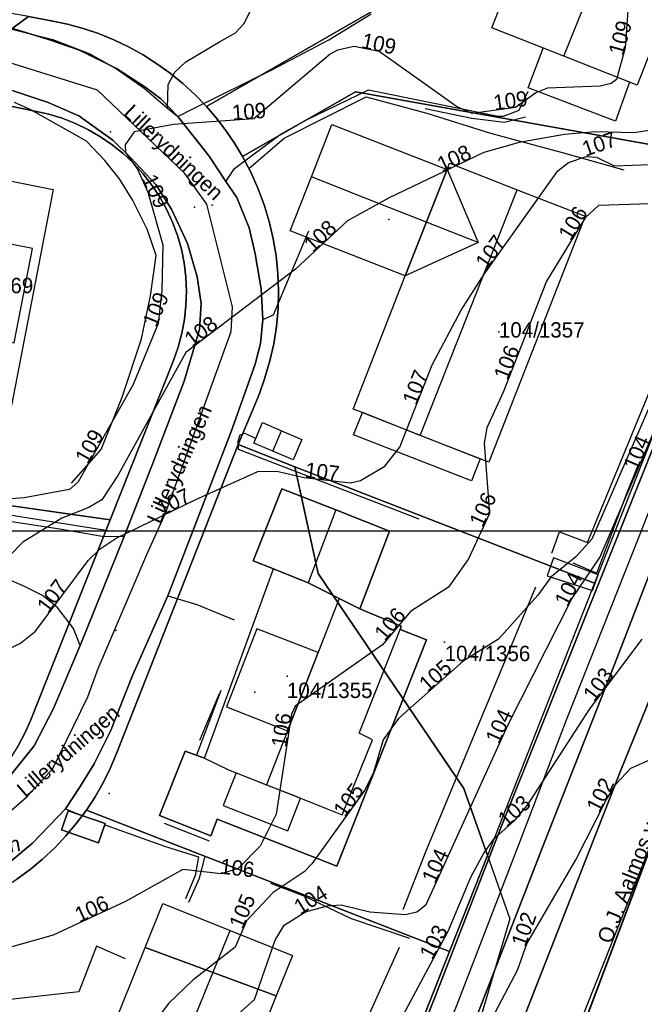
# Model space of a CAD drawing. Header units: inches. Extents: x 48 to 353, y 25 to 192.
# Tile 11 of 13: x 251 to 292, y 69 to 133. Entities that reach past the tile are written whole.
import ezdxf

# ---------------------------------------------------------------- set-up
doc = ezdxf.new("R2010")
doc.units = ezdxf.units.IN
doc.header["$MEASUREMENT"] = 0
for name, color, linetype in [('Adresse', 10, 'Continuous'), ('AnnenBygning', 10, 'Continuous'), ('AnnetVegarealAvgrensning', 10, 'Continuous'), ('ArealressursFlate', 10, 'Continuous'), ('ArealressursGrense', 10, 'Continuous'), ('Bestillingspolygon', 10, 'Continuous'), ('Bygning', 10, 'Continuous'), ('Bygningsdelelinje', 10, 'Continuous'), ('Bygningslinje', 10, 'Continuous'), ('Eiendomsgrense', 10, 'Continuous'), ('elveg20_v_kartverket_255_veglenke', 10, 'Continuous'), ('GatenavnTekst', 10, 'Continuous'), ('Gidtekst', 10, 'Continuous'), ('Gjerde', 10, 'Continuous'), ('GnrBnrTekst', 10, 'Continuous'), ('Hekk', 10, 'Continuous'), ('HoydeTekst', 10, 'Continuous'), ('HøydeKurve', 10, 'Continuous'), ('KantUtsnitt', 10, 'Continuous'), ('Kumlokk', 10, 'Continuous'), ('MurLoddrett', 10, 'Continuous'), ('Mønelinje', 10, 'Continuous'), ('Rutenett', 10, 'Continuous'), ('Takkant', 10, 'Continuous'), ('Taksprang', 10, 'Continuous'), ('TaksprangBunn', 10, 'Continuous'), ('Teig', 10, 'Continuous'), ('Teiggrensepunkt', 10, 'Continuous'), ('Trapp', 10, 'Continuous'), ('VegAnnenAvgrensning', 10, 'Continuous'), ('Vegdekkekant', 10, 'Continuous'), ('VegGåendeOgSyklende', 10, 'Continuous'), ('VegKjørende', 10, 'Continuous'), ('Veranda', 10, 'Continuous')]:
    doc.layers.add(name, color=color, linetype=linetype)

msp = doc.modelspace()

# ---------------------------------------------------------------- linework, layer by layer
at = {"layer": 'Adresse'}
for p in [(275.21, 120.297), (266.484, 89.483)]:
    msp.add_point(p, dxfattribs=at)
at = {"layer": 'AnnenBygning'}
for points in [[(266.41, 105.72, 108.85), (266.98, 107.05, 108.85), (268.22, 106.52, 109.23), (269.54, 105.96, 108.85), (268.98, 104.63, 108.85), (267.66, 105.2, 109.23)], [(253.89, 80.51, 107.84), (254.33, 81.76, 107.6), (256.74, 80.92, 107.6), (256.3, 79.67, 107.84)]]:
    msp.add_polyline3d(points, close=True, dxfattribs=at)
at = {"layer": 'AnnetVegarealAvgrensning'}
msp.add_line((254.14, 81.88, 106.48), (255.22, 81.44, 106.48), dxfattribs=at)
for points in [[(260.79, 127.55, 109.05), (260.84, 129.09, 109.06), (261.27, 129.89, 109), (262, 130.57, 108.99), (264.18, 131.86, 108.98), (265.23, 132.44, 108.98), (265.8, 133.05, 109), (266.4, 134.29, 109.13), (266.64, 136.5, 109.11)], [(261.46, 126.99, 109.03), (262.5, 127.53, 109.07), (267.6, 130.03, 109.09), (271.31, 131.99, 109.14), (274.06, 133.68, 109.22)], [(264.6, 122.77, 108.63), (265.15, 123.62, 108.75), (268.13, 125.83, 108.89), (269.77, 126.74, 108.92), (273.9, 128.74, 109.02)], [(273.9, 128.74, 109.02), (282.35, 127.01, 109.17), (282.68, 127.01, 109.17), (283.71, 127.42, 109.17), (284.3, 128.65, 109.17)], [(267.01, 113.78, 107.87), (267.7, 114.08, 107.88), (270.01, 119.54, 107.92)], [(277.2, 100.76, 106.72), (265.42, 105.29, 107.53), (265.4, 105.84, 107.53), (265.53, 106.26, 107.57), (265.84, 106.36, 107.61), (266.54, 106.02, 107.61)], [(247.2, 101.22, 108.75), (250.5, 100.64, 107.97), (253.79, 100.13, 107.4), (256.54, 99.65, 106.84), (257.97, 99.64, 106.84)], [(255.11, 92.53, 106.42), (254.67, 93.63, 106.58), (253.61, 95.03, 106.85), (252.65, 95.78, 107.05), (251.4, 96.42, 107.41), (249.49, 97.21, 107.86), (246.83, 97.86, 108.43)], [(260.81, 95.77, 106.84), (262.71, 95.2, 106.89), (265.13, 94.2, 106.84)], [(256.72, 80.85, 106.48), (256.85, 80.79, 106.48), (260.61, 79.45, 106.23), (262.81, 78.75, 106.25), (262.59, 77.55, 106.14), (261.97, 76.02, 106.13)], [(258.06, 72.1, 106.14), (256.18, 72.93, 106.14), (255.02, 69.96, 106.14), (248.18, 69.21, 106.09)]]:
    msp.add_polyline3d(points, dxfattribs=at)
at = {"layer": 'ArealressursFlate'}
for points in [[(326.35, 169.82, 0), (272.99, 28.22, 0), (272.49, 28.47, 0), (266.53, 31.48, 0), (259.38, 34.52, 0), (259.38, 34.53, 0), (261.78, 34.11, 0), (263.98, 34.03, 0), (266.17, 34.51, 0), (267.97, 35.26, 0), (269.89, 36.6, 0), (271.18, 37.88, 0), (272.19, 39.49, 0), (273.07, 40.91, 0), (275.81, 47.75, 0), (283.15, 66.06, 0), (290.33, 84.4, 0), (295.33, 96.7, 0)], [(250.16, 78.1, 0), (252, 79.65, 0), (254.14, 81.88, 0), (255.11, 83.34, 0), (256.02, 84.81, 0), (257.08, 86.94, 0), (258.52, 90.57, 0), (260.81, 95.77, 0), (264.93, 106.41, 0), (266.51, 110.85, 0), (266.85, 112.2, 0), (267.01, 113.78, 0), (266.9, 115.76, 0), (266.51, 118.05, 0), (266.11, 119.75, 0), (265.32, 121.73, 0), (264.6, 122.77, 0), (263.5, 124.42, 0), (261.46, 126.99, 0), (260.36, 128.15, 0), (259.32, 128.94, 0), (257.48, 130.13, 0), (255.06, 131.31, 0), (253.05, 132.02, 0), (250.78, 132.72, 0)], [(250.78, 132.72, 0), (253.05, 132.02, 0), (255.06, 131.31, 0), (257.48, 130.13, 0), (259.32, 128.94, 0), (260.36, 128.15, 0), (261.46, 126.99, 0), (263.5, 124.42, 0), (264.6, 122.77, 0), (265.32, 121.73, 0), (266.11, 119.75, 0), (266.51, 118.05, 0), (266.9, 115.76, 0), (267.01, 113.78, 0), (266.85, 112.2, 0), (266.51, 110.85, 0), (264.93, 106.41, 0), (260.81, 95.77, 0), (258.52, 90.57, 0), (257.08, 86.94, 0), (256.02, 84.81, 0), (255.11, 83.34, 0), (254.14, 81.88, 0), (252, 79.65, 0), (250.16, 78.1, 0)], [(250.52, 84.02, 0), (252.11, 86, 0), (253.36, 88.42, 0), (255.11, 92.53, 0), (257.97, 99.64, 0), (259.78, 104.24, 0), (261.88, 109.76, 0), (262.88, 113.11, 0), (262.99, 114.82, 0), (262.72, 116.54, 0), (262.1, 118.73, 0), (261.05, 120.96, 0), (260.04, 122.56, 0), (258.4, 124.3, 0), (257.23, 125.46, 0), (255.01, 127.04, 0), (253.01, 127.9, 0), (250.74, 128.67, 0)], [(250.74, 128.67, 0), (253.01, 127.9, 0), (255.01, 127.04, 0), (257.23, 125.46, 0), (258.4, 124.3, 0), (260.04, 122.56, 0), (261.05, 120.96, 0), (262.1, 118.73, 0), (262.72, 116.54, 0), (262.99, 114.82, 0), (262.88, 113.11, 0), (261.88, 109.76, 0), (259.78, 104.24, 0), (257.97, 99.64, 0), (255.11, 92.53, 0), (253.36, 88.42, 0), (252.11, 86, 0), (250.52, 84.02, 0)], [(294.89, 111.54, 0), (287.74, 93.72, 0), (282.49, 80.61, 0), (278.21, 69.58, 0), (272.58, 55.42, 0), (268.21, 44.6, 0), (267.23, 42.92, 0), (266.1, 41.59, 0), (264.07, 40.6, 0), (261.83, 40.47, 0), (258.32, 41.01, 0), (252.6, 42.66, 0), (244.26, 45.66, 0)], [(244.26, 45.66, 0), (252.6, 42.66, 0), (258.32, 41.01, 0), (261.83, 40.47, 0), (264.07, 40.6, 0), (266.1, 41.59, 0), (267.23, 42.92, 0), (268.21, 44.6, 0), (272.58, 55.42, 0), (278.21, 69.58, 0), (282.49, 80.61, 0), (287.74, 93.72, 0), (294.89, 111.54, 0)], [(293.14, 99.61, 0), (289.87, 91.18, 0), (285.4, 79.82, 0), (280.05, 66.09, 0)]]:
    msp.add_polyline3d(points, dxfattribs=at)
msp.add_polyline3d([(312.85, 141.61, 0), (310.54, 135.38, 0), (307.01, 126.42, 0), (302.86, 115.86, 0), (299.64, 107.59, 0), (295.33, 96.7, 0), (290.33, 84.4, 0), (283.15, 66.06, 0), (275.81, 47.75, 0), (273.07, 40.91, 0), (271.36, 41.63, 0), (270.97, 42.22, 0), (270.89, 42.96, 0), (274.2, 51.42, 0), (280.05, 66.09, 0), (285.4, 79.82, 0), (289.87, 91.18, 0), (293.14, 99.61, 0), (297.21, 110.1, 0), (301.59, 121.17, 0), (309.85, 141.77, 0), (310.3, 142.1, 0), (310.98, 142.26, 0), (311.51, 142.18, 0)], close=True, dxfattribs=at)
at = {"layer": 'ArealressursGrense'}
msp.add_line((255.11, 92.53), (257.97, 99.64), dxfattribs=at)
for points in [[(309.89, 149.92, 0), (294.89, 111.54, 0), (287.74, 93.72, 0), (282.49, 80.61, 0), (278.21, 69.58, 0), (272.58, 55.42, 0), (268.21, 44.6, 0), (267.23, 42.92, 0), (266.1, 41.59, 0), (264.07, 40.6, 0), (261.83, 40.47, 0), (258.32, 41.01, 0), (252.6, 42.66, 0), (244.26, 45.66, 0), (232.08, 48.6, 0), (224.98, 49.68, 0), (217.35, 50.15, 0), (206.29, 50.34, 0)], [(312.85, 141.61, 0), (311.51, 142.18, 0), (310.98, 142.26, 0), (310.3, 142.1, 0), (309.85, 141.77, 0), (301.59, 121.17, 0), (297.21, 110.1, 0), (293.14, 99.61, 0), (289.87, 91.18, 0), (285.4, 79.82, 0), (280.05, 66.09, 0), (274.2, 51.42, 0), (270.89, 42.96, 0), (270.97, 42.22, 0), (271.36, 41.63, 0), (273.07, 40.91, 0)], [(312.85, 141.61, 0), (310.54, 135.38, 0), (307.01, 126.42, 0), (302.86, 115.86, 0), (299.64, 107.59, 0), (295.33, 96.7, 0), (290.33, 84.4, 0), (283.15, 66.06, 0), (275.81, 47.75, 0), (273.07, 40.91, 0)], [(250.78, 132.72, 0), (253.05, 132.02, 0), (255.06, 131.31, 0), (257.48, 130.13, 0), (259.32, 128.94, 0)], [(257.97, 99.64, 0), (259.78, 104.24, 0), (261.88, 109.76, 0), (262.88, 113.11, 0), (262.99, 114.82, 0), (262.72, 116.54, 0), (262.1, 118.73, 0), (261.05, 120.96, 0), (260.04, 122.56, 0), (258.4, 124.3, 0), (257.23, 125.46, 0), (255.01, 127.04, 0), (253.01, 127.9, 0), (250.74, 128.67, 0), (246.17, 129.42, 0)], [(259.32, 128.94, 0), (260.36, 128.15, 0), (261.46, 126.99, 0)], [(261.46, 126.99, 0), (263.5, 124.42, 0), (264.6, 122.77, 0)], [(264.6, 122.77, 0), (265.32, 121.73, 0), (266.11, 119.75, 0), (266.51, 118.05, 0), (266.9, 115.76, 0), (267.01, 113.78, 0)], [(267.01, 113.78, 0), (266.85, 112.2, 0), (266.51, 110.85, 0), (264.93, 106.41, 0), (260.81, 95.77, 0)], [(254.14, 81.88, 0), (255.11, 83.34, 0), (256.02, 84.81, 0), (257.08, 86.94, 0), (258.52, 90.57, 0), (260.81, 95.77, 0)], [(255.11, 92.53, 0), (253.36, 88.42, 0), (252.11, 86, 0), (250.52, 84.02, 0), (248.86, 82.42, 0), (247.17, 81.19, 0), (244.69, 79.89, 0), (242.41, 79.3, 0), (240.53, 79.09, 0), (238.04, 79.17, 0), (231.43, 79.34, 0)], [(254.14, 81.88, 0), (252, 79.65, 0), (250.16, 78.1, 0), (247.92, 76.77, 0), (245.16, 75.68, 0), (242, 75.13, 0)]]:
    msp.add_polyline3d(points, dxfattribs=at)
at = {"layer": 'Bestillingspolygon'}
msp.add_polyline3d([(326.349, 169.817, 0), (151.714, 186.577, 0), (80.721, 173.117, 0), (56.874, 146.697, 0), (47.8, 102.329, 0), (65.622, 54.393, 0), (117.025, 27.014, 0), (271.817, 25.094, 0)], close=True, dxfattribs=at)
at = {"layer": 'Bygning'}
for points in [[(295.9, 140.52, 112.86), (291.39, 129.04, 112.86), (286.62, 130.92, 115.43), (281.92, 132.77, 112.86), (286.19, 143.66, 112.87)], [(276.28, 116.61, 111.02), (268.79, 119.54, 111.02), (270.17, 123.06, 112.96), (271.51, 126.48, 111.02), (279.01, 123.54, 111.07)], [(249.85, 122.93, 116.72), (253.35, 122.25, 113.45), (250.63, 108.17, 113.45), (247.12, 108.85, 116.72), (243.9, 109.47, 116.72), (240.22, 110.18, 113.45), (242.94, 124.27, 113.45), (246.63, 123.56, 116.72)], [(276.28, 116.61, 111.02), (279.01, 123.54, 111.07), (279.17, 123.96, 111.07), (283.58, 122.23, 113.54), (288, 120.5, 111.07), (281.73, 104.48, 111.07), (281.17, 104.7, 111.38), (280.61, 103.25, 109.15), (272.92, 106.26, 109.11), (273.49, 107.7, 109.11), (272.89, 107.93, 111.07)], [(273.33, 94.91, 109.21), (269.95, 96.61, 109.62), (267.7, 97.53, 109.88), (266.37, 98.04, 109.21), (268.25, 102.74, 109.21), (271.76, 101.36, 111.33), (275.26, 99.97, 109.21)], [(263.2, 85.19, 109.89), (267.7, 97.53, 109.88), (269.95, 96.61, 109.62), (273.33, 94.91, 109.21), (276.03, 93.79, 109.86), (275.95, 93.57, 109.86), (277.67, 92.89, 107.4), (271.83, 78.15, 107.4), (264.04, 81.22, 107.46), (263.61, 80.13, 107.46), (260.28, 81.44, 107.46), (261.94, 85.65, 107.48)], [(267.87, 69.69, 108.76), (259.33, 72.84, 108.76), (260.49, 75.72, 108.76), (264.88, 73.96, 111.04), (268.93, 72.33, 108.76)], [(267.87, 69.69, 108.76), (265.91, 64.8, 108.76), (266.94, 64.4, 106.24), (261.41, 50.68, 106.24), (252.61, 54.23, 106.24), (253.88, 57.37, 106.24), (253.21, 57.62, 108.76), (259.33, 72.84, 108.76)]]:
    msp.add_polyline3d(points, close=True, dxfattribs=at)
at = {"layer": 'Bygningsdelelinje'}
for p, q in [((276.28, 116.61, 111.02), (279.01, 123.54, 111.07)), ((267.87, 69.69, 108.76), (259.33, 72.84, 108.76))]:
    msp.add_line(p, q, dxfattribs=at)
msp.add_polyline3d([(267.7, 97.53, 109.88), (269.95, 96.61, 109.62), (273.33, 94.91, 109.21)], dxfattribs=at)
at = {"layer": 'Bygningslinje'}
for points in [[(279.01, 123.54, 111.07), (281.03, 118.78, 112.96), (276.28, 116.61, 111.02)], [(246.29, 113.14, 117.86), (250.81, 112.26, 116.15), (251.99, 118.4, 116.15), (247.47, 119.28, 117.86), (246.29, 113.14, 117.86)], [(270.61, 92.08, 113.35), (266.61, 93.62, 111.92), (264.63, 88.52, 111.92), (268.62, 86.96, 113.35), (270.61, 92.08, 113.35)]]:
    msp.add_polyline3d(points, dxfattribs=at)
at = {"layer": 'Eiendomsgrense'}
for p, q in [((251.74, 133.52), (245.27, 128.76)), ((253.22, 133.24), (251.74, 133.52)), ((263.34, 127.65), (274.21, 133.9)), ((245.27, 128.76), (252.15, 127.34)), ((265.69, 124.39), (273.04, 128.61)), ((273.04, 128.61), (286.53, 126.19)), ((286.53, 126.19), (299.38, 123.89)), ((299.38, 123.89), (288.61, 96.58)), ((261.19, 111.1), (257.06, 100.72)), ((265.4, 105.62), (266.76, 108.89)), ((257.48, 85.48), (265.4, 105.62)), ((265.4, 105.62), (269.1, 104.18)), ((257.06, 100.72), (230.91, 104.42)), ((269.1, 104.18), (288.61, 96.58)), ((269.1, 104.18), (270.62, 97.22)), ((257.06, 100.72), (251.89, 87.68)), ((270.62, 97.22), (280.1, 83.21)), ((288.61, 96.58), (281.64, 78.84)), ((280.1, 83.21), (281.64, 78.84)), ((255.51, 81.8), (279.16, 72.59)), ((281.64, 78.84), (279.16, 72.59)), ((281.64, 78.84), (283.09, 74.71)), ((283.09, 74.71), (280.57, 66.21)), ((279.16, 72.59), (267.91, 44.1))]:
    msp.add_line(p, q, dxfattribs=at)
for points in [[(263.34, 127.65, 0), (262.59, 128.42, 0), (261.8, 129.14, 0), (260.97, 129.82, 0), (260.11, 130.44, 0), (259.2, 131.01, 0), (258.26, 131.53, 0), (257.3, 131.99, 0), (256.31, 132.4, 0), (255.3, 132.74, 0), (254.27, 133.02, 0), (253.22, 133.24, 0)], [(252.15, 127.34, 0), (253.06, 127.14, 0), (253.94, 126.88, 0), (254.8, 126.54, 0), (255.64, 126.14, 0), (256.44, 125.68, 0), (257.19, 125.16, 0), (257.91, 124.58, 0), (258.59, 123.95, 0), (259.21, 123.26, 0), (259.77, 122.53, 0), (260.29, 121.76, 0), (260.74, 120.96, 0), (261.12, 120.12, 0), (261.44, 119.25, 0), (261.7, 118.36, 0), (261.88, 117.46, 0), (261.99, 116.53, 0), (262.03, 115.61, 0), (262, 114.69, 0), (261.9, 113.78, 0), (261.74, 112.87, 0), (261.5, 111.97, 0), (261.19, 111.1, 0)], [(265.69, 124.39, 0), (265.17, 125.26, 0), (264.6, 126.09, 0), (263.99, 126.88, 0), (263.34, 127.65, 0)], [(266.76, 108.89, 0), (267.14, 109.97, 0), (267.47, 111.07, 0), (267.72, 112.19, 0), (267.89, 113.32, 0), (268, 114.46, 0), (268.03, 115.61, 0), (267.98, 116.76, 0), (267.87, 117.91, 0), (267.68, 119.03, 0), (267.42, 120.15, 0), (267.09, 121.25, 0), (266.69, 122.33, 0), (266.23, 123.38, 0), (265.69, 124.39, 0)], [(251.89, 87.68, 0), (251.52, 86.85, 0), (251.08, 86.04, 0), (250.6, 85.27, 0), (250.05, 84.54, 0), (249.44, 83.86, 0), (248.79, 83.21, 0), (248.08, 82.63, 0), (247.34, 82.1, 0), (246.56, 81.62, 0), (245.74, 81.21, 0), (244.9, 80.86, 0), (244.02, 80.58, 0), (243.14, 80.36, 0), (242.23, 80.21, 0), (241.32, 80.14, 0), (240.41, 80.13, 0)], [(255.51, 81.8, 0), (256.08, 82.67, 0), (256.6, 83.58, 0), (257.06, 84.52, 0), (257.48, 85.48, 0)], [(249.15, 76.19, 0), (250.09, 76.72, 0), (250.98, 77.3, 0), (251.85, 77.93, 0), (252.66, 78.61, 0), (253.45, 79.34, 0), (254.18, 80.12, 0), (254.87, 80.94, 0), (255.51, 81.8, 0)]]:
    msp.add_polyline3d(points, dxfattribs=at)
at = {"layer": 'elveg20_v_kartverket_255_veglenke'}
for points in [[(309.557, 145.286, 105.089), (307.681, 140.544, 105.159), (303.309, 129.323, 105.049), (299.177, 118.829, 104.949), (295.185, 108.897, 104.699), (291.102, 98.558, 104.219), (286.777, 87.67, 103.909), (283.935, 80.204, 103.719), (279.644, 69.118, 103.279), (275.997, 60.122, 102.839), (270.998, 47.423, 102.319), (268.778, 42.507, 102.169), (268.344, 41.643, 102.089)], [(173.431, 74.052, 108.94), (176.608, 73.794, 108.939), (184.016, 73.915, 108.639), (190.619, 74.079, 108.239), (197.493, 74.663, 108.139), (208.799, 76.36, 107.739), (213.372, 76.882, 107.539), (225.56, 77.439, 107.139), (236.529, 76.808, 107.139), (246.738, 78.428, 107.239), (251.65, 82.683, 107.239), (253.326, 84.504, 107.339), (255.603, 89.175, 107.439), (256.274, 91.026, 107.439), (259.459, 98.466, 107.839), (260.673, 101.157, 107.939), (264.952, 112.984, 108.639), (265.039, 114.593, 108.939), (263.365, 121.29, 109.439), (261.921, 123.293, 109.639), (256.228, 128.706, 110.039), (248.132, 131.243, 110.739), (245.291, 131.745, 110.939), (226.127, 134.906, 111.739)], [(293.38, 82.32, 102.846), (276.513, 39.834, 101.339), (275.545, 38.139, 101.079)]]:
    msp.add_polyline3d(points, dxfattribs=at)
at = {"layer": 'Gidtekst'}
for p in [(282.386, 112.972), (257.421, 93.515), (278.839, 92.737), (268.595, 90.538)]:
    msp.add_point(p, dxfattribs=at)
at = {"layer": 'Gjerde'}
for p, q in [((290.49, 104.89, 106.56), (292.86, 110.65, 106.64)), ((262.9, 86.35, 108.04), (264.19, 89.41, 108.01))]:
    msp.add_line(p, q, dxfattribs=at)
msp.add_polyline3d([(285.83, 98.55, 106.63), (286.33, 99.94, 106.65), (288.16, 99.24, 106.43), (290.49, 104.89, 106.56)], dxfattribs=at)
at = {"layer": 'Hekk'}
for p, q in [((260.58, 80.95, 108.12), (263.51, 79.8, 108.1)), ((275.88, 72.84, 104.07), (271.15, 62.36, 104.04))]:
    msp.add_line(p, q, dxfattribs=at)
for points in [[(254.53, 103.11, 110.05), (256.47, 105.29, 110.05), (257.84, 108.72, 110.05), (259.11, 112.52, 110.13), (259.68, 115.31, 110.17), (260.06, 117.94, 110.17), (259.47, 119.66, 110.17), (258.51, 121.57, 110.17), (257.66, 122.93, 110.17), (256.71, 124.14, 110.17), (255.51, 125.4, 110.17), (251.89, 127.44, 110.34), (250.82, 127.9, 110.34)], [(276.16, 75.32, 105.41), (277.64, 79.15, 105.55), (284.79, 96.35, 106.07)]]:
    msp.add_polyline3d(points, dxfattribs=at)
at = {"layer": 'HøydeKurve'}
for points in [[(291.05, 137.57, 109), (290.62, 131.47, 109), (290.04, 129.41, 109), (289.7, 129.15, 109), (288.99, 128.98, 109), (285.56, 128.85, 109), (284.8, 128.55, 109), (283.46, 127.58, 109), (280.65, 127.19, 109), (279.63, 127.66, 109), (274.58, 131.23, 109), (272.96, 131.57, 109), (271.88, 131.32, 109), (271.4, 131.06, 109), (266.43, 126.85, 109), (261.18, 126.47, 109), (258.62, 125.99, 109), (258.04, 125.16, 109), (258.05, 124.66, 109), (258.84, 123.56, 109), (259.51, 122.07, 109), (260.5, 118.64, 109), (260.42, 115.67, 109), (260.18, 113.5, 109), (258.55, 109.54, 109), (254.97, 103.19, 109), (254.42, 102.69, 109), (251.46, 102.14, 109), (250.3, 102.07, 109)], [(293.1, 126.21, 108), (291.16, 125.94, 108), (288.68, 125.99, 108), (286.67, 125.83, 108), (283.7, 125.31, 108), (281.41, 124.65, 108), (275.19, 121.68, 108), (272.52, 120.19, 108), (269.13, 117.05, 108), (261.98, 111.63, 108), (257.56, 103.61, 108), (256.52, 102.02, 108), (255.68, 101.53, 108), (253.9, 100.82, 108), (251.36, 99.25, 108), (248.76, 96.62, 108)], [(249.8, 91.99, 107), (251.22, 92.68, 107), (252.19, 93.46, 107), (255.62, 98.07, 107), (256.4, 98.83, 107), (257.46, 99.52, 107), (262.65, 102.05, 107), (266.69, 103.86, 107), (267.91, 103.88, 107), (269.71, 103.48, 107), (272.72, 103.13, 107), (273.36, 103.27, 107), (274.95, 104.22, 107), (275.94, 105.45, 107), (278.05, 110.81, 107), (279.92, 114.37, 107), (281.42, 116.73, 107), (286.22, 123.45, 107), (286.92, 123.99, 107), (288.08, 124.39, 107), (288.74, 124.35, 107), (289.89, 123.79, 107), (292.28, 123.86, 107)], [(294.21, 121.38, 106), (288.88, 121.2, 106), (288, 120.4, 106), (285.49, 116.27, 106), (282.68, 109.07, 106), (281.6, 106.72, 106), (281.43, 105.72, 106), (281.77, 101.13, 106), (280.4, 98.18, 106), (279.11, 96.33, 106), (276.62, 94.74, 106), (274.8, 92.58, 106), (269.11, 88.58, 106), (268.88, 88.05, 106), (267.87, 81.54, 106), (266.83, 79.45, 106), (265.4, 78, 106), (264.3, 77.65, 106), (261.79, 77.94, 106), (258.06, 75.84, 106), (253.34, 73.66, 106), (249.32, 72.52, 106)], [(264.94, 68.1, 104), (266.47, 69.45, 104), (267.8, 73.33, 104), (268.4, 74.3, 104), (269.79, 75.17, 104), (271.23, 75.57, 104), (272.1, 75.63, 104), (273.97, 75.17, 104), (276.27, 75, 104), (277.04, 75.17, 104), (277.64, 75.65, 104), (282.99, 87.39, 104), (287.15, 95.57, 104), (288.96, 98.26, 104), (295.07, 112.44, 104)], [(293.16, 110.29, 105), (288.45, 99.45, 105), (287.39, 98.31, 105), (285.8, 97.01, 105), (284.93, 95.81, 105), (282.36, 92.95, 105), (280.05, 91.51, 105), (275.85, 87.78, 105), (274.85, 86.38, 105), (274.22, 84.25, 105), (273.66, 83.1, 105), (270.19, 78.29, 105), (269.71, 77.77, 105), (267.69, 76.43, 105), (265.94, 74.59, 105), (265.21, 72.87, 105), (262.44, 70.71, 105), (260.86, 69.19, 105), (259.53, 67.42, 105)], [(291.7, 92.95, 103), (288.29, 88.4, 103), (284.24, 82.13, 103), (283.36, 81.07, 103), (282.01, 79.89, 103), (281.4, 79.01, 103), (280.54, 77.41, 103), (279.08, 73.94, 103), (275.81, 67.81, 103), (272.93, 61.83, 103), (271.45, 59.71, 103), (269.25, 55.04, 103), (267.83, 52.67, 103), (266.17, 49.33, 103), (264.97, 47.43, 103), (261.92, 45.78, 103), (259.93, 45.13, 103), (255.93, 44.95, 103), (253.47, 45.25, 103), (253, 45.52, 103), (252.23, 46.33, 103), (251.01, 48.15, 103)], [(250.52, 43.76, 102), (254, 43.12, 102), (260.86, 42.25, 102), (262.3, 42.32, 102), (263.26, 42.56, 102), (264.39, 42.99, 102), (265.42, 43.64, 102), (266.29, 44.66, 102), (270.77, 52.61, 102), (272.02, 55.56, 102), (273.79, 58.85, 102), (275.91, 60.59, 102), (278.99, 64.67, 102), (281.12, 66.67, 102), (283.59, 71.37, 102), (284.2, 73.08, 102), (287.41, 78.56, 102), (289.4, 82.5, 102), (290.03, 83.51, 102), (290.98, 84.53, 102), (292.27, 85.1, 102)]]:
    msp.add_polyline3d(points, dxfattribs=at)
at = {"layer": 'KantUtsnitt'}
for q in [(272.99, 28.22), (277.3, 39.65)]:
    msp.add_line((326.35, 169.82), q, dxfattribs=at)
for points in [[(326.35, 169.82, 0), (271.82, 25.09, 0), (117.03, 27.02, 0), (65.62, 54.39, 0), (47.8, 102.33, 0), (56.88, 146.7, 0), (80.72, 173.12, 0), (151.71, 186.58, 0), (326.35, 169.82, 0)], [(132.74, 182.98, 127.29), (151.71, 186.58, 127.29), (326.35, 169.82, 127.29), (271.82, 25.09, 127.29), (117.03, 27.02, 127.29), (65.62, 54.39, 127.29), (47.8, 102.33, 127.29), (56.88, 146.7, 127.29), (80.72, 173.12, 127.29), (132.74, 182.98, 127.29)], [(326.35, 169.82, 0), (271.82, 25.09, 0), (117.03, 27.02, 0), (65.62, 54.39, 0), (47.8, 102.33, 0), (56.88, 146.7, 0), (80.72, 173.12, 0), (151.71, 186.58, 0), (326.35, 169.82, 0)], [(323.34, 170.11, 104.13), (326.35, 169.82, 104.05), (277.14, 39.22, 100.22)]]:
    msp.add_polyline3d(points, dxfattribs=at)
at = {"layer": 'Kumlokk'}
for p in [(257.09, 125.99, 108.9), (262.56, 121.1, 108.46), (263.71, 121.23, 108.53), (257, 82.88, 106.64)]:
    msp.add_point(p, dxfattribs=at)
at = {"layer": 'MurLoddrett'}
for p, q in [((264.26, 89.59, 107.04), (262.68, 85.38, 107.04)), ((269.8, 76.16, 104.51), (267.53, 77.02, 104.86))]:
    msp.add_line(p, q, dxfattribs=at)
for points in [[(266.08, 123.59, 108.81), (268.4, 125.59, 108.96), (273.75, 128.28, 109.06), (277.69, 127.22, 109.04), (281.85, 125.91, 108.38)], [(277.58, 127.53, 109.11), (280.62, 126.9, 109.18), (282.75, 126.62, 109.11), (284.13, 126.97, 109.13)], [(281.85, 125.91, 108.38), (286.59, 124.62, 107.86), (290.52, 123.53, 106.89)], [(220.9, 105.47, 109.8), (225.57, 104.88, 109.72), (234.97, 103.44, 109.68), (243.88, 102, 109.51), (247.37, 101.55, 109.38), (252.96, 100.65, 108.36), (257.18, 99.97, 107.31)], [(287.2, 97.91, 104.79), (288.76, 97.24, 104.81), (290.73, 102.44, 104.92), (291.44, 104.22, 104.96)], [(262.19, 75.8, 106.09), (262.87, 77.36, 106.18), (263.26, 78.81, 106.22)], [(269.8, 76.16, 104.51), (272.77, 74.73, 104.27), (276.56, 73.46, 103.86)]]:
    msp.add_polyline3d(points, dxfattribs=at)
at = {"layer": 'Mønelinje'}
for p, q in [((286.62, 130.92, 115.43), (294.32, 150.15, 115.43)), ((273.57, 121.72, 112.96), (270.17, 123.06, 112.96)), ((277.26, 106.22, 113.54), (283.58, 122.23, 113.54)), ((281.03, 118.78, 112.96), (273.57, 121.72, 112.96)), ((267.66, 105.2, 109.23), (268.22, 106.52, 109.23)), ((271.76, 101.36, 111.33), (269.95, 96.61, 111.33)), ((271.97, 95.59, 113.35), (267.25, 83.45, 113.35)), ((257.51, 55.9, 111.04), (264.88, 73.96, 111.04))]:
    msp.add_line(p, q, dxfattribs=at)
at = {"layer": 'Rutenett'}
msp.add_line((47.8, 100), (326.349, 100), dxfattribs=at)
at = {"layer": 'Takkant'}
for p, q in [((263.2, 85.19, 109.89), (267.7, 97.53, 109.88)), ((267.87, 69.69, 108.76), (265.91, 64.8, 108.76))]:
    msp.add_line(p, q, dxfattribs=at)
for points in [[(295.9, 140.52, 112.86), (291.39, 129.04, 112.86), (286.62, 130.92, 115.43), (281.92, 132.77, 112.86), (286.19, 143.66, 112.87)], [(276.28, 116.61, 111.02), (268.79, 119.54, 111.02), (270.17, 123.06, 112.96), (271.51, 126.48, 111.02), (279.01, 123.54, 111.07)], [(249.85, 122.93, 116.72), (253.35, 122.25, 113.45), (250.63, 108.17, 113.45), (247.12, 108.85, 116.72), (243.9, 109.47, 116.72), (240.22, 110.18, 113.45), (242.94, 124.27, 113.45), (246.63, 123.56, 116.72), (249.85, 122.93, 116.72)], [(279.01, 123.54, 111.07), (279.17, 123.96, 111.07), (283.58, 122.23, 113.54), (288, 120.5, 111.07), (281.73, 104.48, 111.07), (281.17, 104.7, 111.38)], [(273.49, 107.7, 111.41), (272.89, 107.93, 111.07), (276.28, 116.61, 111.02)], [(281.17, 104.7, 109.15), (280.61, 103.25, 109.15), (272.92, 106.26, 109.11), (273.49, 107.7, 109.11)], [(266.41, 105.72, 108.85), (266.98, 107.05, 108.85), (268.22, 106.52, 109.23), (269.54, 105.96, 108.85), (268.98, 104.63, 108.85), (267.66, 105.2, 109.23), (266.41, 105.72, 108.85)], [(273.33, 94.91, 109.21), (275.26, 99.97, 109.21), (271.76, 101.36, 111.33), (268.25, 102.74, 109.21), (266.37, 98.04, 109.21), (267.7, 97.53, 109.88)], [(275.95, 93.57, 109.86), (276.03, 93.79, 109.86), (273.33, 94.91, 112.16)], [(275.95, 93.57, 107.4), (277.67, 92.89, 107.4), (271.83, 78.15, 107.4), (264.04, 81.22, 107.46), (263.61, 80.13, 107.46), (260.28, 81.44, 107.46), (261.94, 85.65, 107.48), (263.2, 85.19, 107.48)], [(253.89, 80.51, 107.84), (256.3, 79.67, 107.84), (256.74, 80.92, 107.6), (254.33, 81.76, 107.6), (253.89, 80.51, 107.84)], [(259.33, 72.84, 108.76), (260.49, 75.72, 108.76), (264.88, 73.96, 111.04), (268.93, 72.33, 108.76), (267.87, 69.69, 108.76)], [(253.88, 57.37, 109.11), (253.21, 57.62, 108.76), (259.33, 72.84, 108.76)]]:
    msp.add_polyline3d(points, dxfattribs=at)
at = {"layer": 'Taksprang'}
for p, q in [((277.26, 106.22, 113.54), (273.49, 107.7, 111.41)), ((281.17, 104.7, 111.38), (277.26, 106.22, 113.54)), ((269.95, 96.61, 112.01), (267.7, 97.53, 109.88)), ((271.97, 95.59, 113.35), (269.95, 96.61, 112.01)), ((273.33, 94.91, 112.16), (271.97, 95.59, 113.35)), ((273.28, 86.81, 109.86), (275.95, 93.57, 109.86)), ((274.15, 86.39, 109.92), (273.28, 86.81, 109.86)), ((263.2, 85.19, 109.89), (264.78, 84.43, 111.26)), ((264.78, 84.43, 111.26), (265.26, 84.24, 111.67)), ((265.26, 84.24, 111.67), (267.25, 83.45, 113.35)), ((267.25, 83.45, 113.35), (269.16, 82.7, 112.03)), ((269.16, 82.7, 112.03), (269.47, 82.57, 111.81))]:
    msp.add_line(p, q, dxfattribs=at)
for points in [[(269.47, 82.57, 111.81), (272.18, 81.5, 109.92), (274.15, 86.39, 109.92)], [(265.26, 84.24, 109.51), (264.42, 82.11, 109.32), (268.63, 80.45, 109.32), (269.47, 82.57, 109.51)]]:
    msp.add_polyline3d(points, dxfattribs=at)
at = {"layer": 'TaksprangBunn'}
for p, q in [((273.49, 107.7, 109.11), (281.17, 104.7, 109.15)), ((269.95, 96.61, 111.33), (267.7, 97.53, 109.88)), ((273.33, 94.91, 109.21), (269.95, 96.61, 111.33)), ((273.28, 86.81, 107.48), (275.95, 93.57, 107.4)), ((274.15, 86.39, 107.48), (273.28, 86.81, 107.48)), ((263.2, 85.19, 107.48), (264.78, 84.43, 107.48)), ((264.78, 84.43, 107.48), (265.26, 84.24, 107.48)), ((265.26, 84.24, 109.51), (269.47, 82.57, 109.51))]:
    msp.add_line(p, q, dxfattribs=at)
for points in [[(269.47, 82.57, 107.48), (272.18, 81.5, 107.48), (274.15, 86.39, 107.48)], [(265.26, 84.24, 107.48), (264.42, 82.11, 107.48), (268.63, 80.45, 107.48), (269.47, 82.57, 107.48)]]:
    msp.add_polyline3d(points, dxfattribs=at)
at = {"layer": 'Teig'}
for points in [[(251.74, 133.52, 0), (250.49, 133.73, 0), (253.06, 156.44, 0), (253.38, 159.22, 0), (283.03, 156.15, 0), (281.27, 151.68, 0), (278.19, 143.91, 0), (274.21, 133.9, 0), (263.34, 127.65, 0), (262.59, 128.42, 0), (261.8, 129.14, 0), (260.97, 129.82, 0), (260.11, 130.44, 0), (259.2, 131.01, 0), (258.26, 131.53, 0), (257.3, 131.99, 0), (256.31, 132.4, 0), (255.3, 132.74, 0), (254.27, 133.02, 0), (253.22, 133.24, 0)], [(281.27, 151.68, 0), (283.03, 156.15, 0), (310.93, 153.26, 0), (309.94, 150.69, 0), (308.94, 148.14, 0), (304.53, 136.92, 0), (299.38, 123.89, 0), (286.53, 126.19, 0), (273.04, 128.61, 0), (265.69, 124.39, 0), (265.17, 125.26, 0), (264.6, 126.09, 0), (263.99, 126.88, 0), (263.34, 127.65, 0), (274.21, 133.9, 0), (278.19, 143.91, 0)], [(288.61, 96.58, 0), (269.1, 104.18, 0), (265.4, 105.62, 0), (266.76, 108.89, 0), (267.14, 109.97, 0), (267.47, 111.07, 0), (267.72, 112.19, 0), (267.89, 113.32, 0), (268, 114.46, 0), (268.03, 115.61, 0), (267.98, 116.76, 0), (267.87, 117.91, 0), (267.68, 119.03, 0), (267.42, 120.15, 0), (267.09, 121.25, 0), (266.69, 122.33, 0), (266.23, 123.38, 0), (265.69, 124.39, 0), (273.04, 128.61, 0), (286.53, 126.19, 0), (299.38, 123.89, 0)], [(255.51, 81.8, 0), (256.08, 82.67, 0), (256.6, 83.58, 0), (257.06, 84.52, 0), (257.48, 85.48, 0), (265.4, 105.62, 0), (269.1, 104.18, 0), (270.62, 97.22, 0), (280.1, 83.21, 0), (281.64, 78.84, 0), (279.16, 72.59, 0)], [(281.64, 78.84, 0), (280.1, 83.21, 0), (270.62, 97.22, 0), (269.1, 104.18, 0), (288.61, 96.58, 0)]]:
    msp.add_polyline3d(points, close=True, dxfattribs=at)
for points in [[(251.08, 86.04, 0), (251.52, 86.85, 0), (251.89, 87.68, 0), (257.06, 100.72, 0), (261.19, 111.1, 0), (261.5, 111.97, 0), (261.74, 112.87, 0), (261.9, 113.78, 0), (262, 114.69, 0), (262.03, 115.61, 0), (261.99, 116.53, 0), (261.88, 117.46, 0), (261.7, 118.36, 0), (261.44, 119.25, 0), (261.12, 120.12, 0), (260.74, 120.96, 0), (260.29, 121.76, 0), (259.77, 122.53, 0), (259.21, 123.26, 0), (258.59, 123.95, 0), (257.91, 124.58, 0), (257.19, 125.16, 0), (256.44, 125.68, 0), (255.64, 126.14, 0), (254.8, 126.54, 0), (253.94, 126.88, 0), (253.06, 127.14, 0), (252.15, 127.34, 0), (245.27, 128.76, 0), (251.74, 133.52, 0), (253.22, 133.24, 0), (254.27, 133.02, 0), (255.3, 132.74, 0), (256.31, 132.4, 0), (257.3, 131.99, 0), (258.26, 131.53, 0), (259.2, 131.01, 0), (260.11, 130.44, 0), (260.97, 129.82, 0), (261.8, 129.14, 0), (262.59, 128.42, 0), (263.34, 127.65, 0), (263.99, 126.88, 0), (264.6, 126.09, 0), (265.17, 125.26, 0), (265.69, 124.39, 0), (266.23, 123.38, 0), (266.69, 122.33, 0), (267.09, 121.25, 0), (267.42, 120.15, 0), (267.68, 119.03, 0), (267.87, 117.91, 0), (267.98, 116.76, 0), (268.03, 115.61, 0), (268, 114.46, 0), (267.89, 113.32, 0), (267.72, 112.19, 0), (267.47, 111.07, 0), (267.14, 109.97, 0), (266.76, 108.89, 0), (265.4, 105.62, 0), (257.48, 85.48, 0), (257.06, 84.52, 0), (256.6, 83.58, 0), (256.08, 82.67, 0), (255.51, 81.8, 0), (254.87, 80.94, 0), (254.18, 80.12, 0), (253.45, 79.34, 0), (252.66, 78.61, 0), (251.85, 77.93, 0), (250.98, 77.3, 0)], [(251.74, 133.52, 0), (245.27, 128.76, 0)], [(245.27, 128.76, 0), (252.15, 127.34, 0), (253.06, 127.14, 0), (253.94, 126.88, 0), (254.8, 126.54, 0), (255.64, 126.14, 0), (256.44, 125.68, 0), (257.19, 125.16, 0), (257.91, 124.58, 0), (258.59, 123.95, 0), (259.21, 123.26, 0), (259.77, 122.53, 0), (260.29, 121.76, 0), (260.74, 120.96, 0), (261.12, 120.12, 0), (261.44, 119.25, 0), (261.7, 118.36, 0), (261.88, 117.46, 0), (261.99, 116.53, 0), (262.03, 115.61, 0), (262, 114.69, 0), (261.9, 113.78, 0), (261.74, 112.87, 0), (261.5, 111.97, 0), (261.19, 111.1, 0), (257.06, 100.72, 0), (230.91, 104.42, 0)], [(230.91, 104.42, 0), (257.06, 100.72, 0), (251.89, 87.68, 0), (251.52, 86.85, 0), (251.08, 86.04, 0)], [(250.98, 77.3, 0), (251.85, 77.93, 0), (252.66, 78.61, 0), (253.45, 79.34, 0), (254.18, 80.12, 0), (254.87, 80.94, 0), (255.51, 81.8, 0), (279.16, 72.59, 0), (267.91, 44.1, 0)], [(267.91, 44.1, 0), (279.16, 72.59, 0), (281.64, 78.84, 0), (283.09, 74.71, 0), (280.57, 66.21, 0)]]:
    msp.add_polyline3d(points, dxfattribs=at)
at = {"layer": 'Teiggrensepunkt'}
for p in [(253.22, 133.24), (273.04, 128.61), (252.15, 127.34), (263.34, 127.65), (286.53, 126.19), (265.69, 124.39), (261.19, 111.1), (266.76, 108.89), (265.4, 105.62), (269.1, 104.18), (257.06, 100.72), (270.62, 97.22), (288.61, 96.58), (251.89, 87.68), (257.48, 85.48), (280.1, 83.21), (255.51, 81.8), (281.64, 78.84), (283.09, 74.71), (279.16, 72.59)]:
    msp.add_point(p, dxfattribs=at)
at = {"layer": 'Trapp'}
msp.add_polyline3d([(288.49, 96.11, 103.44), (288.86, 97.13, 103.44), (285.94, 98.25, 105.28), (285.54, 97.06, 105.28)], close=True, dxfattribs=at)
at = {"layer": 'VegAnnenAvgrensning'}
msp.add_line((255.11, 92.53, 106.42), (257.97, 99.64, 106.84), dxfattribs=at)
for points in [[(242.14, 134.29, 110.11), (250.13, 132.81, 109.67), (253.32, 132.01, 109.48), (255.74, 131.09, 109.35), (257.47, 130.1, 109.24), (259.27, 128.84, 109.11), (260.79, 127.55, 109.05)], [(261.46, 126.99, 109.03), (263.5, 124.42, 108.74), (264.6, 122.77, 108.63)], [(267.01, 113.78, 107.87), (266.85, 112.2, 107.76), (266.51, 110.85, 107.68), (264.93, 106.41, 107.42), (260.81, 95.77, 106.84)], [(254.14, 81.88, 106.48), (252, 79.65, 106.45), (250.16, 78.1, 106.41), (247.92, 76.77, 106.38), (245.16, 75.68, 106.31), (242, 75.13, 106.31)]]:
    msp.add_polyline3d(points, dxfattribs=at)
at = {"layer": 'Vegdekkekant'}
msp.add_line((260.79, 127.55, 109.05), (261.46, 126.99, 109.03), dxfattribs=at)
for points in [[(314.74, 163.5, 104.37), (311.22, 153.32, 104.17), (294.89, 111.54, 103.7), (287.74, 93.72, 103.21), (282.49, 80.61, 102.71), (278.21, 69.58, 102.37), (272.58, 55.42, 101.62), (268.21, 44.6, 101.22), (267.23, 42.92, 101.16), (266.1, 41.59, 101.11), (264.07, 40.6, 101.09), (261.82, 40.47, 101.11), (258.32, 41.01, 101.25), (252.6, 42.66, 101.65), (244.26, 45.66, 102.11), (232.08, 48.6, 102.87), (224.98, 49.68, 103.33), (217.35, 50.15, 103.74), (206.29, 50.34, 104.52)], [(312.85, 141.61, 103.82), (311.51, 142.18, 103.95), (310.98, 142.26, 104.04), (310.3, 142.1, 104.09), (309.85, 141.77, 104.17), (301.59, 121.17, 104.1), (297.21, 110.1, 103.7), (293.14, 99.61, 103.31), (289.87, 91.18, 103.07), (285.4, 79.82, 102.68), (280.05, 66.09, 102.15), (274.2, 51.42, 101.55), (270.89, 42.96, 101.11), (270.97, 42.22, 101.03), (271.36, 41.63, 100.92), (273.07, 40.91, 100.41)], [(312.85, 141.61, 103.82), (310.54, 135.38, 103.56), (307.01, 126.42, 103.35), (302.86, 115.86, 103.02), (299.64, 107.59, 102.6), (295.33, 96.7, 102.27), (290.33, 84.4, 101.9), (283.15, 66.06, 101.19), (275.81, 47.75, 100.61), (273.07, 40.91, 100.41)], [(257.97, 99.64, 106.84), (259.78, 104.24, 107.23), (261.88, 109.76, 107.53), (262.88, 113.11, 107.76), (262.99, 114.82, 108), (262.72, 116.54, 108.09), (262.1, 118.73, 108.29), (261.05, 120.96, 108.55), (260.04, 122.56, 108.65), (258.4, 124.3, 108.67), (257.23, 125.46, 108.77), (255.01, 127.04, 109.07), (253.01, 127.9, 109.25), (250.74, 128.67, 109.5), (246.17, 129.42, 109.8)], [(264.6, 122.77, 108.63), (265.32, 121.73, 108.6), (266.11, 119.75, 108.42), (266.51, 118.05, 108.29), (266.9, 115.76, 108.08), (267.01, 113.78, 107.87)], [(254.14, 81.88, 106.48), (255.11, 83.34, 106.48), (256.02, 84.81, 106.5), (257.08, 86.94, 106.5), (258.52, 90.57, 106.56), (260.81, 95.77, 106.84)], [(255.11, 92.53, 106.42), (253.36, 88.42, 106.41), (252.11, 86, 106.35), (250.52, 84.02, 106.33), (248.86, 82.42, 106.3), (247.17, 81.19, 106.24), (244.69, 79.89, 106.22), (242.41, 79.3, 106.22), (240.53, 79.09, 106.18), (238.04, 79.17, 106.16), (231.43, 79.34, 106.27)]]:
    msp.add_polyline3d(points, dxfattribs=at)
at = {"layer": 'VegGåendeOgSyklende'}
for points in [[(244.26, 45.66, 102.11), (252.6, 42.66, 101.65), (258.32, 41.01, 101.25), (261.82, 40.47, 101.11), (264.07, 40.6, 101.09), (266.1, 41.59, 101.11), (267.23, 42.92, 101.16), (268.21, 44.6, 101.22), (272.58, 55.42, 101.62), (278.21, 69.58, 102.37), (282.49, 80.61, 102.71), (287.74, 93.72, 103.21), (294.89, 111.54, 103.7)], [(293.14, 99.61, 103.31), (289.87, 91.18, 103.07), (285.4, 79.82, 102.68), (280.05, 66.09, 102.15)]]:
    msp.add_polyline3d(points, dxfattribs=at)
at = {"layer": 'VegKjørende'}
for points in [[(250.13, 132.81, 109.67), (253.32, 132.01, 109.48), (255.74, 131.09, 109.35), (257.47, 130.1, 109.24), (259.27, 128.84, 109.11), (260.79, 127.55, 109.05), (261.46, 126.99, 109.03), (263.5, 124.42, 108.74), (264.6, 122.77, 108.63), (265.32, 121.73, 108.6), (266.11, 119.75, 108.42), (266.51, 118.05, 108.29), (266.9, 115.76, 108.08), (267.01, 113.78, 107.87), (266.85, 112.2, 107.76), (266.51, 110.85, 107.68), (264.93, 106.41, 107.42), (260.81, 95.77, 106.84), (258.52, 90.57, 106.56), (257.08, 86.94, 106.5), (256.02, 84.81, 106.5), (255.11, 83.34, 106.48), (254.14, 81.88, 106.48), (252, 79.65, 106.45), (250.16, 78.1, 106.41)], [(250.52, 84.02, 106.33), (252.11, 86, 106.35), (253.36, 88.42, 106.41), (255.11, 92.53, 106.42), (257.97, 99.64, 106.84), (259.78, 104.24, 107.23), (261.88, 109.76, 107.53), (262.88, 113.11, 107.76), (262.99, 114.82, 108), (262.72, 116.54, 108.09), (262.1, 118.73, 108.29), (261.05, 120.96, 108.55), (260.04, 122.56, 108.65), (258.4, 124.3, 108.67), (257.23, 125.46, 108.77), (255.01, 127.04, 109.07), (253.01, 127.9, 109.25), (250.74, 128.67, 109.5)]]:
    msp.add_polyline3d(points, dxfattribs=at)
at = {"layer": 'Veranda'}
for points in [[(290.89, 129.24, 111.1), (289.99, 126.69, 111.1), (284.3, 128.87, 111.07), (285.28, 131.45, 111.07)], [(281.17, 104.7, 109.57), (280.61, 103.25, 109.57), (272.92, 106.26, 109.57), (273.49, 107.7, 109.57)], [(263.2, 85.19, 108.25), (261.94, 85.65, 108.25), (260.28, 81.44, 108.25), (263.61, 80.13, 108.25), (264.04, 81.22, 108.25), (271.83, 78.15, 108.25), (277.67, 92.89, 108.25), (275.95, 93.57, 108.25)]]:
    msp.add_polyline3d(points, dxfattribs=at)

# ---------------------------------------------------------------- texts
at = {"layer": 'GatenavnTekst'}
for s, rotation, p in [('Lillerydningen', 316.44595, (257.866, 127.149, 109.924)), ('Lillerydningen', 65.72433, (260.326, 100.388, 107.91)), ('Lillerydningen', 40.89498, (251.53, 82.579, 107.239)), ('O.J. Aalmos veg', 68.34658, (289.69, 73.025, 102.516)), ('Lillerydningen', 9.01883, (243.123, 77.855, 107.204))]:
    msp.add_text(s, height=1, rotation=rotation, dxfattribs=at).set_placement(p)
at = {"layer": 'GnrBnrTekst'}
for s, p in [('104/1369', (246.47, 115.485)), ('104/1357', (282.39, 112.595)), ('104/1356', (278.855, 91.51)), ('104/1355', (268.575, 89.105))]:
    msp.add_text(s, height=1, dxfattribs=at).set_placement(p)
at = {"layer": 'HoydeTekst'}
for s, rotation, p in [('109', 74.27525, (290.465, 130.918, 109)), ('109', 348.147, (273.379, 131.482, 109)), ('109', 7.90161, (282.101, 127.391, 109)), ('109', 4.1399, (265.03, 126.749, 109)), ('107', 19.02561, (288.027, 124.372, 107)), ('108', 25.5241, (278.672, 123.343, 108)), ('109', 294.21175, (259.114, 122.95, 109)), ('106', 58.71093, (287.054, 118.844, 106)), ('108', 42.80751, (270.258, 118.095, 108)), ('107', 54.46232, (281.602, 116.985, 107)), ('109', 67.62714, (260.062, 113.213, 109)), ('108', 37.16365, (262.386, 111.938, 108)), ('106', 68.6804, (282.949, 109.76, 106)), ('107', 68.51259, (276.999, 108.141, 107)), ('109', 60.58659, (255.589, 104.289, 109)), ('104', 66.68934, (291.378, 103.872, 104)), ('107', 353.36749, (269.718, 103.479, 107)), ('107', 25.98812, (260.402, 100.954, 107)), ('106', 65.08953, (281.325, 100.172, 106)), ('107', 53.34947, (253.01, 94.561, 107)), ('104', 63.04405, (286.857, 94.994, 104)), ('106', 49.88276, (274.949, 92.757, 106)), ('105', 41.60813, (277.739, 89.458, 105)), ('103', 53.15026, (288.595, 88.808, 103)), ('106', 81.1811, (268.537, 85.84, 106)), ('104', 65.50091, (282.381, 86.053, 104)), ('105', 54.1928, (272.342, 81.273, 105)), ('102', 63.20275, (288.933, 81.574, 102)), ('103', 41.15586, (282.872, 80.643, 103)), ('104', 65.50091, (278.234, 76.953, 104)), ('106', 353.40939, (264.178, 77.664, 106)), ('105', 67.00273, (265.686, 73.991, 105)), ('104', 32.04242, (269.441, 74.951, 104)), ('106', 24.79053, (255.05, 74.45, 106)), ('102', 70.3674, (284.109, 72.824, 102)), ('103', 61.92266, (278.043, 71.995, 103))]:
    msp.add_text(s, height=1, rotation=rotation, dxfattribs=at).set_placement(p)

doc.saveas('drawing.dxf')
